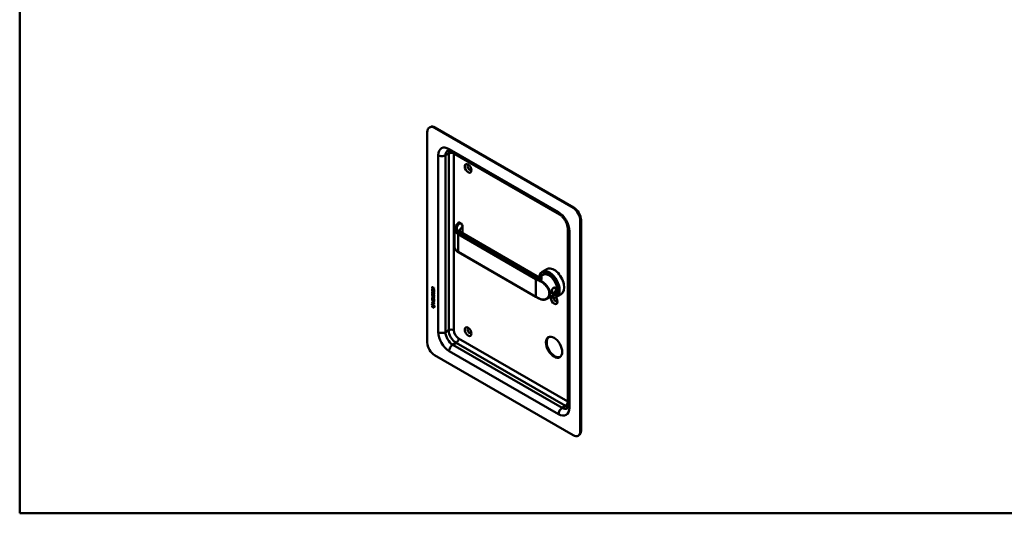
# Model space of a CAD drawing. Header units: millimetres. Extents: x 20 to 833, y 20 to 574.
# Tile 1 of 4: x 20 to 402, y 20 to 212. Entities that reach past the tile are written whole.
import ezdxf

# ---------------------------------------------------------------- set-up
doc = ezdxf.new("R2010")
doc.units = ezdxf.units.MM
doc.header["$LTSCALE"] = 2
for name, color, linetype, lineweight in [('Sichtbare Kanten(DIN)', 7, 'Continuous', 50), ('Sichtbare tangentiale Kanten(DIN)', 7, 'Continuous', 50), ('Skizziergeometrie(DIN)', 7, 'Continuous', 50)]:
    doc.layers.add(name, color=color, linetype=linetype, lineweight=lineweight)

# ---------------------------------------------------------------- blocks, each defined once
blk = doc.blocks.new('Ränder Standardrahmen')
at = {"layer": 'Skizziergeometrie(DIN)', "flags": 128}
blk.add_lwpolyline([(10, 10), (10, 287), (410, 287), (410, 10), (10, 10)], dxfattribs=at)

msp = doc.modelspace()

# ---------------------------------------------------------------- linework, layer by layer
at = {"layer": 'Sichtbare Kanten(DIN)'}
for p, q in [((179.0096, 169.7051), (179.2924, 169.8684)), ((234.7497, 138.4802), (181.0096, 169.507)), ((235.0325, 138.6435), (181.2924, 169.6703)), ((178.1812, 167.874), (178.1812, 86.2244)), ((229.5071, 135.9316), (187.0807, 160.4265)), ((188.7394, 123.4527), (188.7394, 130.2365)), ((191.1237, 132.6127), (190.7563, 132.8249)), ((191.905, 128.6764), (191.905, 131.2762)), ((232.7497, 61.7295), (232.7497, 130.3152)), ((237.5781, 51.9315), (237.5781, 133.5812)), ((237.861, 52.0948), (237.861, 133.7445)), ((220.6883, 112.0583), (191.5091, 128.9049)), ((220.3661, 103.9325), (190.2434, 121.3238)), ((224.5958, 114.7525), (222.7856, 113.7074)), ((223.2159, 112.5702), (222.3074, 112.0457)), ((223.3422, 112.874), (223.1725, 112.7761)), ((180.0652, 107.1888), (180.0659, 107.6174)), ((180.1077, 107.2133), (180.0652, 107.1888)), ((180.8737, 106.7213), (180.0652, 107.1888)), ((180.1083, 107.6419), (180.0659, 107.6174)), ((180.1077, 107.2133), (180.1083, 107.6419)), ((180.8737, 106.7703), (180.1077, 107.2133)), ((180.1644, 107.5462), (180.1642, 107.2562)), ((180.1642, 107.2562), (180.452, 107.0898)), ((180.2519, 107.6961), (180.2094, 107.6716)), ((180.452, 107.0898), (180.4522, 107.3798)), ((180.4944, 107.1143), (180.452, 107.0898)), ((180.4944, 107.1143), (180.4946, 107.4043)), ((180.5362, 107.4491), (180.8743, 107.512)), ((180.5511, 107.3102), (180.5509, 107.0326)), ((180.5509, 107.0326), (180.8738, 106.8459)), ((180.8742, 107.3703), (180.5511, 107.3102)), ((180.5935, 107.3347), (180.5511, 107.3102)), ((180.8742, 107.3869), (180.5935, 107.3347)), ((180.8743, 107.512), (180.8742, 107.3703)), ((224.3693, 108.1554), (224.3692, 108.1554)), ((180.0622, 102.792), (180.0626, 103.4463)), ((180.0626, 103.4463), (180.1612, 103.3893)), ((180.0627, 103.6328), (180.0628, 103.7559)), ((180.1052, 103.6573), (180.0627, 103.6328)), ((180.5282, 103.3636), (180.0627, 103.6328)), ((180.0628, 103.7559), (180.5351, 103.4828)), ((180.0632, 104.2644), (180.0633, 104.3875)), ((180.1056, 104.2889), (180.0632, 104.2644)), ((180.5354, 103.9913), (180.0632, 104.2644)), ((180.0633, 104.3875), (180.5288, 104.1183)), ((180.0646, 106.2975), (180.0651, 106.9518)), ((180.107, 106.322), (180.0646, 106.2975)), ((180.8731, 105.83), (180.0646, 106.2975)), ((180.0651, 106.9518), (180.1636, 106.8949)), ((180.1046, 102.8165), (180.105, 103.4218)), ((180.1052, 103.6573), (180.1052, 103.7314)), ((180.5707, 103.3881), (180.1052, 103.6573)), ((180.1056, 104.2889), (180.1056, 104.363)), ((180.5779, 104.0158), (180.1056, 104.2889)), ((180.107, 106.322), (180.1075, 106.9273)), ((180.8732, 105.879), (180.107, 106.322)), ((180.1126, 105.1854), (180.2084, 105.0973)), ((180.1132, 106.0167), (180.209, 105.9287)), ((180.1612, 103.3893), (180.1608, 102.8581)), ((180.1636, 106.8949), (180.1632, 106.3636)), ((180.1632, 106.3636), (180.4163, 106.2173)), ((180.1682, 104.7184), (180.1702, 104.7116)), ((180.1687, 105.5498), (180.1708, 105.5429)), ((180.3925, 104.5891), (180.3501, 104.5646)), ((180.3931, 105.4204), (180.3507, 105.3959)), ((180.3952, 104.5907), (180.3527, 104.5662)), ((180.3957, 105.4221), (180.3533, 105.3976)), ((180.3616, 104.5748), (180.3646, 104.5785)), ((180.3621, 105.4062), (180.3652, 105.4099)), ((180.404, 104.5993), (180.4071, 104.603)), ((180.4046, 105.4307), (180.4076, 105.4344)), ((180.4138, 102.7118), (180.4142, 103.1842)), ((180.4142, 103.1842), (180.5127, 103.1272)), ((180.4163, 106.2173), (180.4166, 106.6897)), ((180.4587, 106.2418), (180.4163, 106.2173)), ((180.4166, 106.6897), (180.5151, 106.6327)), ((180.4587, 106.2418), (180.459, 106.6652)), ((180.5151, 106.6327), (180.5148, 106.1603)), ((180.5148, 106.1603), (180.7746, 106.0101)), ((180.6269, 104.8079), (180.5844, 104.7834)), ((180.6275, 105.6392), (180.585, 105.6147)), ((180.6581, 104.7714), (180.6548, 104.7734)), ((180.6586, 105.6028), (180.6553, 105.6047)), ((180.7005, 104.7959), (180.6581, 104.7714)), ((180.7011, 105.6273), (180.6586, 105.6028)), ((180.7005, 104.7959), (180.6972, 104.7979)), ((180.7011, 105.6273), (180.6978, 105.6292)), ((180.7548, 104.2477), (180.7124, 104.2232)), ((180.7554, 105.079), (180.713, 105.0545)), ((180.7721, 103.4669), (180.7296, 103.4424)), ((180.7746, 106.0101), (180.775, 106.5478)), ((180.8171, 106.0346), (180.7746, 106.0101)), ((180.775, 106.5478), (180.8736, 106.4908)), ((180.7843, 103.5912), (180.7843, 103.5944)), ((180.8171, 106.0346), (180.8174, 106.5232)), ((180.8268, 103.6157), (180.8267, 103.6189)), ((180.8736, 106.4908), (180.8731, 105.83)), ((180.8738, 106.8459), (180.8737, 106.7213)), ((227.6159, 104.9492), (224.6077, 103.2124)), ((227.9422, 104.9066), (227.7725, 104.8086)), ((230.1958, 105.053), (228.3856, 104.0079)), ((179.9109, 100.6969), (180.0407, 101.3185)), ((179.9533, 100.7214), (179.9109, 100.6969)), ((181.0182, 100.0566), (179.9109, 100.6969)), ((179.9533, 100.7214), (180.074, 101.2993)), ((181.0093, 100.1108), (179.9533, 100.7214)), ((180.0406, 100.1557), (180.0408, 100.5285)), ((180.083, 100.1802), (180.0406, 100.1557)), ((180.8882, 99.6655), (180.0406, 100.1557)), ((180.0407, 101.3185), (180.891, 100.8268)), ((180.0408, 100.5285), (180.8885, 100.0384)), ((180.0611, 101.7785), (180.0612, 101.9016)), ((180.1035, 101.803), (180.0611, 101.7785)), ((180.8696, 101.3109), (180.0611, 101.7785)), ((180.0612, 101.9016), (180.4128, 101.6983)), ((180.0615, 102.4101), (180.0616, 102.5332)), ((180.104, 102.4346), (180.0615, 102.4101)), ((180.4131, 102.2068), (180.0615, 102.4101)), ((180.0616, 102.5332), (180.8702, 102.0656)), ((180.1046, 102.8165), (180.0622, 102.792)), ((180.8707, 102.3245), (180.0622, 102.792)), ((180.083, 100.1802), (180.0832, 100.504)), ((180.8883, 99.7146), (180.083, 100.1802)), ((180.1035, 101.803), (180.1036, 101.8771)), ((180.8697, 101.3599), (180.1035, 101.803)), ((180.104, 102.4346), (180.104, 102.5087)), ((180.4555, 102.2313), (180.104, 102.4346)), ((180.8707, 102.3735), (180.1046, 102.8165)), ((180.1608, 102.8581), (180.4138, 102.7118)), ((180.4128, 101.6983), (180.4131, 102.2068)), ((180.4552, 101.7228), (180.4128, 101.6983)), ((180.4555, 102.2313), (180.4131, 102.2068)), ((180.4563, 102.7363), (180.4138, 102.7118)), ((180.4552, 101.7228), (180.4555, 102.2313)), ((180.4563, 102.7363), (180.4566, 103.1596)), ((180.5127, 103.1272), (180.5124, 102.6548)), ((180.5124, 102.6548), (180.7722, 102.5046)), ((180.5139, 102.1485), (180.5136, 101.64)), ((180.5136, 101.64), (180.8697, 101.434)), ((180.5563, 102.173), (180.5139, 102.1485)), ((180.8701, 101.9425), (180.5139, 102.1485)), ((180.8701, 101.9915), (180.5563, 102.173)), ((180.7722, 102.5046), (180.7726, 103.0423)), ((180.8146, 102.5291), (180.7722, 102.5046)), ((180.7726, 103.0423), (180.8711, 102.9853)), ((180.8146, 102.5291), (180.815, 103.0178)), ((180.8697, 101.434), (180.8696, 101.3109)), ((180.8702, 102.0656), (180.8701, 101.9425)), ((180.8711, 102.9853), (180.8707, 102.3245)), ((180.8885, 100.0384), (180.8882, 99.6655)), ((180.891, 100.8268), (181.0182, 100.0566)), ((181.0096, 81.3254), (234.7497, 50.2985)), ((236.7497, 50.1004), (237.0325, 50.2637))]:
    msp.add_line(p, q, dxfattribs=at)
for centre, major_axis, ratio, start_param, end_param in [((181.0096, 166.241), (-2, 3.4641), 0.57735027, 5.49778714, 7.06858347), ((181.2924, 166.4043), (-2, 3.4641), 0.57735027, 5.49778714, 6.28318531), ((194.586, 154.1569), (-0.53, 0.918), 0.57735027, 5.82728145, 9.88068182), ((234.7497, 135.2142), (2, -3.4641), 0.57735027, 0.78539816, 2.35619449), ((235.0325, 135.3775), (-2, 3.4641), 0.57735027, 3.92699082, 5.49778714), ((190.9091, 127.8657), (0.6, 1.0392), 0.57735027, 0, 0.00654394), ((227.3958, 109.9028), (-2.8, 4.8497), 0.57735027, 3.14159265, 6.28318531), ((225.5856, 108.8577), (2.8, -4.8497), 0.57735027, 5.61623896, 10.04914159), ((225.529, 108.825), (-2.76, 4.7805), 0.57735027, 2.49327607, 6.88867945), ((225.4159, 108.7597), (-2.2, 3.8105), 0.57735027, 0.46715696, 0.46717148), ((225.6989, 108.9228), (-2.3201, 4.0186), 0.57735027, 0.62164369, 0.6216528), ((225.529, 108.825), (2.34, -4.053), 0.57735027, 5.93552067, 9.7724426), ((225.4725, 108.7923), (2.3, -3.9837), 0.57735027, 5.98722239, 9.72074088), ((225.4159, 108.7597), (-2.26, 3.9144), 0.57735027, 2.91065117, 6.51412679), ((225.5573, 108.8413), (-2.32, 4.0184), 0.57735027, 5.50208825, 6.53893785), ((225.6987, 108.923), (-2.32, 4.0184), 0.57735027, 0.03048346, 0.13720341), ((225.4159, 108.7597), (-2.2, 3.8105), 0.57735027, 3.14159265, 6.28318531), ((225.6422, 108.8903), (-2.3, 3.9837), 0.57735027, 6.06313288, 6.28318531), ((180.4977, 107.1014), (-0.2852, 0.572), 0.30187261, 5.85443783, 6.82718228), ((180.5402, 107.1258), (-0.2852, 0.572), 0.30187261, 5.85443783, 6.30165413), ((180.1038, 107.3024), (0.0331, 0.5223), 0.85529421, 5.05075423, 5.88156176), ((225.4159, 108.7597), (-2.26, 3.9144), 0.57735027, 0.88674395, 0.8867828), ((225.4159, 108.7597), (-2.2, 3.8105), 0.57735027, 0.88852786, 0.88858887), ((225.6987, 108.923), (-2.32, 4.0184), 0.57735027, 0.96967532, 0.96977024), ((227.7069, 109.8429), (-1.51, 2.6154), 0.57735027, 2.51906825, 2.51909295), ((227.7635, 110.1151), (1.6, -2.7713), 0.57735027, 5.70989131, 5.70994506), ((227.7069, 109.8429), (-1.51, 2.6154), 0.57735027, 2.64097545, 2.64101829), ((180.5505, 105.5942), (0.304, 0.9816), 0.27034664, 2.69055142, 2.74969239), ((180.5268, 106.359), (0.2782, 0.9168), 0.28123518, 2.66975123, 2.73071061), ((180.3811, 104.8576), (0.0623, 0.3009), 0.72308786, 2.21992306, 2.67775437), ((180.3795, 105.6873), (0.0594, 0.2992), 0.72216986, 2.21126272, 2.67155642), ((180.345, 104.5923), (0.0248, 0.0325), 0.58391363, 4.30858985, 4.61666799), ((180.3456, 105.4237), (0.0248, 0.0325), 0.58391362, 4.30858986, 4.616668), ((180.3875, 104.6168), (0.0248, 0.0325), 0.58391363, 4.30858985, 4.61666799), ((180.388, 105.4482), (0.0248, 0.0325), 0.58391362, 4.30858986, 4.616668), ((179.4491, 105.5158), (1.3535, -2.2012), 0.21641253, 5.90202163, 6.62036098), ((179.448, 103.2159), (1.3899, 0.5619), 0.64255747, 6.0293145, 6.74777842), ((174.1564, 113.8965), (6.5757, -10.4526), 0.07940507, 6.1336195, 6.4085525), ((179.4915, 105.5403), (1.3535, -2.2012), 0.21641253, 5.90202163, 6.23339148), ((180.4718, 104.3288), (0.1447, 0.4616), 0.61535087, 5.60882747, 6.13052027), ((180.4721, 105.1596), (0.1452, 0.4621), 0.61504332, 5.609575, 6.13096279), ((180.5143, 104.3533), (0.1447, 0.4616), 0.61535087, 5.60882747, 6.13052027), ((180.5145, 105.1841), (0.1452, 0.4621), 0.61504332, 5.609575, 6.13096279), ((174.1989, 113.921), (6.5757, -10.4526), 0.07940507, 6.2801711, 6.4085525), ((225.529, 108.8251), (-2.7601, 4.7806), 0.57735027, 2.32049488, 2.32049946), ((225.5573, 107.3716), (0.6, 1.0392), 0.57735027, 3.76572798, 3.76599273), ((225.6987, 108.923), (1.95, -3.3775), 0.57735027, 5.43800235, 5.43807006), ((225.529, 108.825), (2.34, -4.053), 0.57735027, 5.50314445, 5.50316586), ((225.4725, 108.7923), (2.3, -3.9837), 0.57735027, 5.52066701, 5.5206886), ((225.4159, 108.7597), (-2.26, 3.9144), 0.57735027, 2.39727197, 2.39729342), ((225.529, 108.825), (2.34, -4.053), 0.57735027, 5.56515897, 5.56521255), ((225.4725, 108.7923), (2.3, -3.9837), 0.57735027, 5.58403592, 5.58409284), ((225.4159, 108.7597), (-2.26, 3.9144), 0.57735027, 2.46208845, 2.46214947), ((225.4159, 108.7597), (-2.2, 3.8105), 0.57735027, 2.46959238, 2.4696968), ((225.6987, 108.923), (-2.32, 4.0184), 0.57735027, 2.38097689, 2.38111083), ((225.6987, 108.923), (1.95, -3.3775), 0.57735027, 5.52741882, 5.52748531), ((225.6987, 108.923), (-2.26, 3.9144), 0.57735027, 2.38410623, 2.38426898), ((227.3958, 102.8809), (0.93, -1.6108), 0.57735027, 3.65889986, 8.13845164), ((225.6987, 108.923), (1.95, -3.3775), 0.57735027, 5.7866076, 5.78662653), ((225.7556, 108.9549), (1.9096, -3.3075), 0.57735027, 6.03206665, 6.0320689), ((227.9615, 103.2075), (0.53, -0.918), 0.57735027, 3.79623485, 6.73908916), ((225.5573, 108.8413), (2.32, -4.0184), 0.57735027, 6.02743276, 7.06428236), ((225.6987, 108.923), (2.32, -4.0184), 0.57735027, 6.14598189, 6.25270185), ((225.6422, 108.8903), (2.3, -3.9837), 0.57735027, 0, 0.22005243), ((227.4524, 109.6959), (1.51, -2.6154), 0.57735027, 5.92790973, 5.92801588), ((225.6987, 108.923), (-1.9, 3.2909), 0.57735027, 3.75512047, 3.75554535), ((194.586, 90.7968), (-0.53, 0.918), 0.57735027, 5.82728145, 9.88068182), ((227.6786, 84.5914), (-2.23, 3.8625), 0.57735027, 0.06346023, 3.07813242), ((181.0096, 84.5914), (-2, 3.4641), 0.57735027, 0.78539816, 2.35619449), ((234.7497, 53.5645), (2, -3.4641), 0.57735027, 5.49778714, 7.06858347), ((235.0325, 53.7278), (2, -3.4641), 0.57735027, 0, 0.78539816)]:
    msp.add_ellipse(centre, major_axis=major_axis, ratio=ratio, start_param=start_param, end_param=end_param, dxfattribs=at)
for centre, major_axis in [((194.0203, 153.8303), (-0.93, 1.6108)), ((194.0203, 90.4702), (-0.93, 1.6108)), ((227.3958, 84.4281), (-2.23, 3.8625))]:
    msp.add_ellipse(centre, major_axis=major_axis, ratio=0.57735027, dxfattribs=at)
for points, knots in [([(187.0807, 160.4265), (186.937, 160.5094), (186.8027, 160.5738), (186.5634, 160.6681), (186.4587, 160.6981), (186.2879, 160.7326), (186.2222, 160.7373), (186.1309, 160.7363), (186.1055, 160.7311), (186.0806, 160.7246), (186.0807, 160.7237), (186.0807, 160.7237)], [1.570796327, 1.570796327, 1.570796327, 1.570796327, 1.727875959, 1.727875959, 1.884955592, 1.884955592, 2.042035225, 2.042035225, 2.199114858, 2.199114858, 2.35619449, 2.35619449, 2.35619449, 2.35619449]), ([(232.7497, 130.3152), (232.7497, 130.5761), (232.7209, 130.8796), (232.5905, 131.5522), (232.4851, 131.9237), (232.1957, 132.6915), (232.0088, 133.0882), (231.5711, 133.8533), (231.3194, 134.2212), (230.787, 134.8784), (230.5067, 135.1686), (229.9796, 135.6258), (229.7321, 135.8017), (229.5071, 135.9316)], [0, 0, 0, 0, 0.2471265, 0.2471265, 0.50760913, 0.50760913, 0.77855804, 0.77855804, 1.053397, 1.053397, 1.32461508, 1.32461508, 1.57079633, 1.57079633, 1.57079633, 1.57079633]), ([(188.7375, 130.3157), (188.7375, 130.625), (188.8209, 130.9389), (189.1358, 131.5266), (189.3943, 131.7962), (189.8733, 132.2952), (190.1055, 132.537), (190.3377, 132.7789)], [0, 0, 0, 0, 0.37378738, 0.37378738, 0.75568918, 0.75568918, 1.11486885, 1.11486885, 1.11486885, 1.11486885]), ([(190.4149, 132.8389), (190.4095, 132.8357), (190.4041, 132.8324), (190.3934, 132.8255), (190.3881, 132.8219), (190.3776, 132.8143), (190.3724, 132.8103), (190.3621, 132.8019), (190.357, 132.7976), (190.3469, 132.7884), (190.342, 132.7835), (190.3371, 132.7785)], [3.141592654, 3.141592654, 3.141592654, 3.141592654, 3.19744319, 3.19744319, 3.253293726, 3.253293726, 3.309144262, 3.309144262, 3.364994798, 3.364994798, 3.420845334, 3.420845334, 3.420845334, 3.420845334]), ([(190.4362, 132.8468), (190.4559, 132.8563), (190.4766, 132.8635), (190.528, 132.8757), (190.5595, 132.8783), (190.6265, 132.8747), (190.6623, 132.8665), (190.7129, 132.8472), (190.7295, 132.8395), (190.7456, 132.8308)], [0.0058212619, 0.0058212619, 0.0058212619, 0.0058212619, 0.0223399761, 0.0223399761, 0.0463175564, 0.0463175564, 0.074056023, 0.074056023, 0.0881592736, 0.0881592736, 0.0881592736, 0.0881592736]), ([(191.1224, 132.6133), (191.2299, 132.5513), (191.3319, 132.469), (191.5178, 132.2781), (191.6037, 132.1663), (191.7433, 131.9327), (191.7992, 131.8083), (191.875, 131.5672), (191.898, 131.4475), (191.9045, 131.3137), (191.905, 131.2955), (191.905, 131.2774)], [0, 0, 0, 0, 0.102578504, 0.102578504, 0.206571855, 0.206571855, 0.306686, 0.306686, 0.401235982, 0.401235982, 0.416185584, 0.416185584, 0.416185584, 0.416185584]), ([(190.8447, 129.6512), (190.8447, 129.5755), (190.853, 129.521), (190.9744, 129.3377), (191.04, 129.2587), (191.2237, 129.0909), (191.3443, 129.0006), (191.4901, 128.9152)], [0, 0, 0, 0, 0.328501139, 0.328501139, 0.506401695, 0.506401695, 0.689348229, 0.689348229, 0.689348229, 0.689348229]), ([(190.2434, 121.3238), (189.8617, 121.5442), (189.5355, 121.8052), (189.0355, 122.3853), (188.8602, 122.7151), (188.753, 123.186), (188.7376, 123.3225), (188.7376, 123.4583)], [0, 0, 0, 0, 0.399415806, 0.399415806, 0.81014538, 0.81014538, 0.974431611, 0.974431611, 0.974431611, 0.974431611]), ([(220.6882, 112.0582), (220.8048, 111.9909), (220.9495, 111.9296), (221.2823, 111.8451), (221.4766, 111.8294), (221.8844, 111.8659), (222.1038, 111.937), (222.2764, 112.0281), (222.2914, 112.0365), (222.3058, 112.0448)], [0, 0, 0, 0, 0.154560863, 0.154560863, 0.337730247, 0.337730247, 0.559667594, 0.559667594, 0.581824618, 0.581824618, 0.581824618, 0.581824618]), ([(227.2359, 107.5387), (227.093, 107.4566), (226.8309, 107.1955), (226.5703, 106.6339), (226.4399, 106.0199), (226.4399, 105.3122), (226.7005, 105.031), (227.2236, 105.2353), (227.8473, 105.6918), (228.358, 106.4204), (228.356, 107.0833), (228.2095, 107.356), (227.8966, 107.669), (227.5218, 107.7028), (227.236, 107.5387), (227.236, 107.5387), (227.2359, 107.5387), (227.2359, 107.5387)], [-2.11504003, -2.11504003, -2.11504003, -2.11504003, -1.96399314, -1.81291674, -1.66184035, -1.51076395, -1.20861116, -1.05753477, -0.90645837, -0.60430558, -0.45322919, -0.33992189, -0.30215279, 0, 0, 0, 0.0000295, 0.0000295, 0.0000295, 0.0000295]), ([(227.1362, 107.4399), (227.1362, 107.4399), (227.1362, 107.4399), (227.1362, 107.4399), (227.3914, 107.5867), (227.6924, 107.5618), (227.8943, 107.3994), (227.9195, 107.3791), (227.9433, 107.3568), (227.9653, 107.3327), (228.0313, 107.2604), (228.0811, 107.1718), (228.1099, 107.0724), (228.1482, 106.9399), (228.1485, 106.7873), (228.1102, 106.6334), (228.0336, 106.3257), (227.8006, 106.0119), (227.5364, 105.7741), (227.4043, 105.6551), (227.2644, 105.5542), (227.1364, 105.4804), (227.0084, 105.4066), (226.8927, 105.36), (226.7969, 105.3473), (226.6052, 105.3221), (226.4935, 105.4363), (226.4565, 105.6779), (226.4515, 105.7104), (226.4478, 105.7451), (226.4455, 105.7818)], [2.11503993, 2.11503993, 2.11503993, 2.11503993, 2.11506954, 2.11506954, 2.11506954, 2.41722233, 2.41722233, 2.41722233, 2.45499143, 2.45499143, 2.45499143, 2.56829872, 2.56829872, 2.56829872, 2.71937512, 2.71937512, 2.71937512, 3.02152791, 3.02152791, 3.02152791, 3.1726043, 3.1726043, 3.1726043, 3.3236807, 3.3236807, 3.3236807, 3.62583349, 3.62583349, 3.62583349, 3.66644155, 3.66644155, 3.66644155, 3.66644155]), ([(180.7843, 103.5944), (180.7843, 103.6096), (180.7837, 103.6253), (180.7791, 103.6722), (180.7727, 103.7045), (180.7517, 103.7658), (180.7386, 103.7935), (180.7046, 103.8476), (180.6846, 103.8723), (180.6232, 103.9349), (180.578, 103.9667), (180.5354, 103.9913)], [0, 0, 0, 0, 0.014004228, 0.014004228, 0.040894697, 0.040894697, 0.064390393, 0.064390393, 0.08887549, 0.08887549, 0.134135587, 0.134135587, 0.134135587, 0.134135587]), ([(180.8267, 103.6189), (180.8268, 103.6341), (180.8261, 103.6498), (180.8215, 103.6967), (180.8152, 103.729), (180.7941, 103.7903), (180.781, 103.818), (180.747, 103.8721), (180.727, 103.8967), (180.6656, 103.9594), (180.6205, 103.9912), (180.5779, 104.0158)], [0, 0, 0, 0, 0.014004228, 0.014004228, 0.040894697, 0.040894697, 0.064390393, 0.064390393, 0.08887549, 0.08887549, 0.134135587, 0.134135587, 0.134135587, 0.134135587]), ([(221.8783, 103.1542), (221.7725, 103.2027), (221.6677, 103.2518), (221.46, 103.3515), (221.3572, 103.4021), (221.1534, 103.5045), (221.0525, 103.5564), (220.8528, 103.6616), (220.754, 103.7148), (220.5585, 103.8227), (220.4618, 103.8772), (220.3661, 103.9325)], [1.45604081, 1.45604081, 1.45604081, 1.45604081, 1.478991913, 1.478991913, 1.501943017, 1.501943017, 1.52489412, 1.52489412, 1.547845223, 1.547845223, 1.570796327, 1.570796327, 1.570796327, 1.570796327]), ([(224.5915, 103.203), (224.2784, 103.0222), (223.9188, 102.9052), (223.1766, 102.8244), (222.7859, 102.8577), (222.2274, 103.0111), (222.051, 103.0752), (221.8781, 103.1544)], [0, 0, 0, 0, 0.357541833, 0.357541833, 0.710282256, 0.710282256, 0.873517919, 0.873517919, 0.873517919, 0.873517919]), ([(232.5071, 60.7149), (232.5071, 60.7149), (232.5078, 60.7144), (232.5259, 60.7327), (232.5431, 60.7521), (232.5896, 60.8306), (232.6184, 60.8899), (232.6739, 61.055), (232.7003, 61.1607), (232.7382, 61.4151), (232.7497, 61.5637), (232.7497, 61.7295)], [5.497787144, 5.497787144, 5.497787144, 5.497787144, 5.654866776, 5.654866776, 5.811946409, 5.811946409, 5.969026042, 5.969026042, 6.126105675, 6.126105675, 6.283185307, 6.283185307, 6.283185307, 6.283185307])]:
    msp.add_open_spline(points, degree=3, knots=knots, dxfattribs=at)
for points in [[(188.7394, 130.3157), (188.7394, 130.3142), (188.7394, 130.3128), (188.7394, 130.3113)], [(190.8447, 129.6512), (190.8447, 129.6515), (190.8447, 129.6517), (190.8447, 129.652)], [(180.0659, 107.6174), (180.0698, 107.7594), (180.1355, 107.8724), (180.3088, 107.7721)], [(180.1083, 107.6419), (180.1102, 107.7103), (180.1264, 107.772), (180.1621, 107.8063)], [(180.4522, 107.3798), (180.4523, 107.4689), (180.4277, 107.5894), (180.3102, 107.6574)], [(180.4946, 107.4043), (180.4947, 107.4934), (180.4701, 107.6139), (180.3526, 107.6818)], [(226.9608, 107.3065), (227.0159, 107.3595), (227.0747, 107.4045), (227.1362, 107.4399)], [(180.0776, 104.7227), (180.052, 104.8161), (180.0439, 104.897), (180.0557, 104.9974)], [(180.0782, 105.554), (180.0526, 105.6475), (180.0444, 105.7284), (180.0563, 105.8287)], [(180.0557, 104.9974), (180.0608, 105.0399), (180.0725, 105.1007), (180.0925, 105.1457)], [(180.0563, 105.8287), (180.0613, 105.8713), (180.073, 105.9321), (180.0931, 105.9771)], [(180.2358, 104.4809), (180.1727, 104.5281), (180.1077, 104.6131), (180.0776, 104.7227)], [(180.2364, 105.3123), (180.1732, 105.3595), (180.1083, 105.4445), (180.0782, 105.554)], [(180.1201, 104.7472), (180.0945, 104.8406), (180.0863, 104.9215), (180.0982, 105.0218)], [(180.1206, 105.5785), (180.095, 105.672), (180.0869, 105.7529), (180.0987, 105.8532)], [(180.0925, 105.1457), (180.098, 105.1587), (180.1126, 105.1854), (180.1126, 105.1854)], [(180.0931, 105.9771), (180.0986, 105.99), (180.1132, 106.0167), (180.1132, 106.0167)], [(180.0982, 105.0218), (180.103, 105.0632), (180.1142, 105.1218), (180.1333, 105.1664)], [(180.0987, 105.8532), (180.1036, 105.8946), (180.1148, 105.9532), (180.1338, 105.9977)], [(180.2783, 104.5054), (180.2151, 104.5526), (180.1501, 104.6376), (180.1201, 104.7472)], [(180.2788, 105.3368), (180.2157, 105.384), (180.1507, 105.469), (180.1206, 105.5785)], [(180.1646, 104.9709), (180.1464, 104.8989), (180.1447, 104.8266), (180.1612, 104.7466)], [(180.1651, 105.8023), (180.147, 105.7303), (180.1453, 105.658), (180.1618, 105.5779)], [(180.2084, 105.0973), (180.2084, 105.0973), (180.1745, 105.0102), (180.1646, 104.9709)], [(180.209, 105.9287), (180.209, 105.9286), (180.175, 105.8416), (180.1651, 105.8023)], [(180.2281, 104.6086), (180.2697, 104.5651), (180.323, 104.546), (180.3527, 104.5662)], [(180.2287, 105.44), (180.2702, 105.3965), (180.3235, 105.3774), (180.3533, 105.3976)], [(180.2796, 104.4515), (180.2511, 104.4683), (180.2452, 104.4739), (180.2358, 104.4809)], [(180.2802, 105.2828), (180.2517, 105.2997), (180.2458, 105.3053), (180.2364, 105.3123)], [(180.322, 104.476), (180.2936, 104.4928), (180.2876, 104.4984), (180.2783, 104.5054)], [(180.3226, 105.3073), (180.2941, 105.3242), (180.2882, 105.3298), (180.2788, 105.3368)], [(180.4572, 104.468), (180.4246, 104.4183), (180.3694, 104.3983), (180.2796, 104.4515)], [(180.4578, 105.2994), (180.4251, 105.2497), (180.37, 105.2297), (180.2802, 105.2828)], [(180.4405, 104.4473), (180.4101, 104.4397), (180.3713, 104.4468), (180.322, 104.476)], [(180.4411, 105.2787), (180.4107, 105.271), (180.3718, 105.2782), (180.3226, 105.3073)], [(180.3646, 104.5785), (180.3841, 104.6031), (180.4002, 104.6472), (180.4157, 104.7183)], [(180.3652, 105.4099), (180.3846, 105.4345), (180.4007, 105.4786), (180.4163, 105.5497)], [(180.3925, 104.5891), (180.3934, 104.5896), (180.3943, 104.5901), (180.3952, 104.5907)], [(180.3931, 105.4204), (180.394, 105.4209), (180.3949, 105.4215), (180.3957, 105.4221)], [(180.4071, 104.603), (180.4265, 104.6276), (180.4426, 104.6717), (180.4581, 104.7428)], [(180.4076, 105.4344), (180.4271, 105.459), (180.4432, 105.5031), (180.4587, 105.5742)], [(180.4157, 104.7183), (180.4395, 104.8247), (180.4684, 104.877), (180.5083, 104.9087)], [(180.4163, 105.5497), (180.4401, 105.6561), (180.469, 105.7084), (180.5089, 105.7401)], [(180.5117, 104.6138), (180.4963, 104.5443), (180.4786, 104.5006), (180.4572, 104.468)], [(180.5123, 105.4451), (180.4969, 105.3757), (180.4792, 105.332), (180.4578, 105.2994)], [(180.4581, 104.7428), (180.4796, 104.839), (180.5053, 104.891), (180.5395, 104.9235)], [(180.4587, 105.5742), (180.4802, 105.6704), (180.5059, 105.7224), (180.5401, 105.7548)], [(180.5083, 104.9087), (180.5346, 104.9295), (180.5715, 104.9319), (180.6223, 104.9104)], [(180.5089, 105.7401), (180.5352, 105.7609), (180.572, 105.7632), (180.6228, 105.7418)], [(180.5255, 104.6707), (180.5233, 104.6621), (180.5119, 104.6144), (180.5117, 104.6138)], [(180.526, 105.5021), (180.5239, 105.4935), (180.5125, 105.4458), (180.5123, 105.4451)], [(180.5781, 104.7791), (180.5581, 104.7617), (180.5409, 104.7265), (180.5255, 104.6707)], [(180.5786, 105.6105), (180.5586, 105.5931), (180.5415, 105.5579), (180.526, 105.5021)], [(180.6548, 104.7734), (180.6203, 104.7933), (180.5991, 104.7949), (180.5781, 104.7791)], [(180.6553, 105.6047), (180.6209, 105.6246), (180.5996, 105.6262), (180.5786, 105.6105)], [(180.6223, 104.9104), (180.7035, 104.876), (180.7835, 104.7971), (180.8383, 104.6621)], [(180.6228, 105.7418), (180.7041, 105.7074), (180.7841, 105.6284), (180.8389, 105.4935)], [(180.6972, 104.7979), (180.6662, 104.8158), (180.6459, 104.8188), (180.6269, 104.8079)], [(180.6978, 105.6292), (180.6668, 105.6471), (180.6465, 105.6502), (180.6275, 105.6392)], [(180.7124, 104.2232), (180.7124, 104.2232), (180.7562, 104.2809), (180.7729, 104.3642)], [(180.8167, 104.1346), (180.8109, 104.1395), (180.7124, 104.2232), (180.7124, 104.2232)], [(180.713, 105.0545), (180.713, 105.0545), (180.7568, 105.1122), (180.7734, 105.1956)], [(180.8172, 104.966), (180.8115, 104.9709), (180.713, 105.0545), (180.713, 105.0545)], [(180.7548, 104.2477), (180.7548, 104.2477), (180.7986, 104.3053), (180.8153, 104.3887)], [(180.8393, 104.176), (180.8089, 104.2017), (180.7548, 104.2477), (180.7548, 104.2477)], [(180.7554, 105.079), (180.7554, 105.079), (180.7992, 105.1367), (180.8159, 105.2201)], [(180.8398, 105.0073), (180.8095, 105.0331), (180.7554, 105.079), (180.7554, 105.079)], [(180.7729, 104.3642), (180.7924, 104.4617), (180.7923, 104.5519), (180.7622, 104.6337)], [(180.7734, 105.1956), (180.7929, 105.2931), (180.7928, 105.3833), (180.7628, 105.4651)], [(180.8153, 104.3887), (180.8348, 104.4862), (180.8347, 104.5764), (180.8047, 104.6582)], [(180.8159, 105.2201), (180.8354, 105.3176), (180.8353, 105.4078), (180.8052, 105.4896)], [(180.8802, 104.3326), (180.8718, 104.2293), (180.8271, 104.1474), (180.8167, 104.1346)], [(180.8808, 105.1639), (180.8724, 105.0607), (180.8277, 104.9788), (180.8172, 104.966)], [(180.8383, 104.6621), (180.8694, 104.5851), (180.8846, 104.5048), (180.8846, 104.4168)], [(180.8389, 105.4935), (180.87, 105.4165), (180.8852, 105.3362), (180.8851, 105.2481)], [(180.8846, 104.4168), (180.8845, 104.3891), (180.8827, 104.3622), (180.8802, 104.3326)], [(180.8851, 105.2481), (180.8851, 105.2204), (180.8832, 105.1935), (180.8808, 105.1639)]]:
    msp.add_open_spline(points, degree=3, dxfattribs=at)
at = {"layer": 'Sichtbare tangentiale Kanten(DIN)'}
for p, q in [((181.0096, 169.507), (181.2924, 169.6703)), ((186.6664, 161.3421), (229.0928, 136.8472)), ((182.4238, 90.3069), (182.4238, 158.8926)), ((185.2522, 158.8926), (186.525, 159.6274)), ((185.2522, 158.8926), (185.2522, 90.3069)), ((186.525, 91.0417), (186.525, 159.6274)), ((188.5049, 159.6042), (188.5049, 91.0417)), ((235.0325, 138.6435), (234.7497, 138.4802)), ((190.5149, 132.829), (190.9237, 132.5929)), ((191.845, 131.1558), (191.845, 128.711)), ((237.5781, 133.5812), (237.861, 133.7445)), ((190.202, 128.274), (220.3247, 110.8826)), ((190.202, 128.274), (190.202, 121.4154)), ((190.9091, 128.8455), (190.3434, 128.5189)), ((220.4661, 111.1275), (190.3434, 128.5189)), ((190.9091, 128.8455), (222.446, 110.6376)), ((233.3355, 129.4987), (233.3355, 60.913)), ((220.3247, 104.024), (190.202, 121.4154)), ((220.3247, 110.8826), (220.3247, 104.024)), ((180.3526, 107.6818), (180.3102, 107.6574)), ((180.4946, 107.4043), (180.4522, 107.3798)), ((222.446, 110.6376), (221.9616, 110.3579)), ((227.2362, 107.5382), (227.1364, 107.4397)), ((180.0982, 105.0218), (180.0557, 104.9974)), ((180.0987, 105.8532), (180.0563, 105.8287)), ((180.1201, 104.7472), (180.0776, 104.7227)), ((180.1206, 105.5785), (180.0782, 105.554)), ((180.1314, 105.1681), (180.0925, 105.1457)), ((180.1319, 105.9995), (180.0931, 105.9771)), ((180.2783, 104.5054), (180.2358, 104.4809)), ((180.2788, 105.3368), (180.2364, 105.3123)), ((180.322, 104.476), (180.2796, 104.4515)), ((180.3226, 105.3073), (180.2802, 105.2828)), ((180.404, 104.5993), (180.3616, 104.5748)), ((180.4046, 105.4307), (180.3621, 105.4062)), ((180.4071, 104.603), (180.3646, 104.5785)), ((180.4076, 105.4344), (180.3652, 105.4099)), ((180.4581, 104.7428), (180.4157, 104.7183)), ((180.4587, 105.5742), (180.4163, 105.5497)), ((180.5277, 104.9199), (180.5083, 104.9087)), ((180.5283, 105.7513), (180.5089, 105.7401)), ((180.5707, 103.3881), (180.5282, 103.3636)), ((180.5779, 104.0158), (180.5354, 103.9913)), ((180.6972, 104.7979), (180.6548, 104.7734)), ((180.6978, 105.6292), (180.6553, 105.6047)), ((180.8047, 104.6582), (180.7622, 104.6337)), ((180.8052, 105.4896), (180.7628, 105.4651)), ((180.8153, 104.3887), (180.7729, 104.3642)), ((180.8159, 105.2201), (180.7734, 105.1956)), ((180.8267, 103.6189), (180.7843, 103.5944)), ((180.8268, 103.6157), (180.7843, 103.5912)), ((185.2522, 90.3069), (186.525, 91.0417)), ((188.0807, 85.4079), (189.3534, 86.1427)), ((188.0807, 85.4079), (230.5071, 60.913)), ((231.7799, 61.6478), (189.3534, 86.1427)), ((190.3434, 87.8574), (232.7497, 63.3741)), ((229.0928, 58.4635), (186.6664, 82.9584)), ((230.5071, 60.913), (231.7799, 61.6478)), ((237.861, 52.0948), (237.5781, 51.9315))]:
    msp.add_line(p, q, dxfattribs=at)
for centre, major_axis, ratio, start_param, end_param in [((186.6664, 156.4431), (-3, 5.1962), 0.57735027, 5.49778714, 7.06858347), ((188.0807, 157.2596), (-2, 3.4641), 0.57735027, 0, 0.78539816), ((189.3534, 157.9944), (-2, 3.4641), 0.57735027, 0.44666562, 0.78539816), ((188.0807, 162.1586), (-1, -1.7321), 0.57735027, 5.49778714, 6.28318531), ((183.838, 159.7091), (-2, 0), 0.57735027, 0.78539816, 2.35619449), ((187.515, 159.0559), (-1.4, 0), 0.57735027, 4.12885305, 5.49778714), ((230.5071, 137.6637), (-1, -1.7321), 0.57735027, 5.49778714, 6.28318531), ((229.0928, 131.9482), (-3, 5.1962), 0.57735027, 3.92699082, 5.49778714), ((190.4814, 132.64), (-0.1443, 0.1385), 0.714124, 5.31340155, 6.2788815), ((190.5149, 132.6657), (-0.1, 0.1732), 0.57735027, 5.49778714, 6.28318531), ((190.6563, 132.7473), (0.2, 0), 0.57735027, 2.35619449, 2.63544717), ((190.6563, 132.4207), (0.0534, -0.4381), 0.71153116, 2.65019371, 3.43559396), ((190.9237, 132.2663), (0.2, 0.3464), 0.57735027, 0.00639758, 0.78539816), ((191.505, 131.2775), (0.4, 0), 0.57735027, 5.72876164, 6.28246191), ((234.7497, 130.3152), (-2, 0), 0.57735027, 0, 0.78539816), ((190.3434, 128.3556), (0.1, 0.1732), 0.57735027, 0.78539816, 2.35619449), ((190.9091, 127.8657), (0.6, 1.0392), 0.57735027, 0.00654394, 0.78539816), ((190.3434, 121.497), (-0.1, -0.1732), 0.57735027, 5.49778714, 6.28318531), ((220.4661, 110.9642), (0.1, 0.1732), 0.57735027, 0.78539816, 2.35619449), ((232.8169, 118.095), (17.6667, 0), 0.57735027, 3.92699082, 4.04174633), ((232.8169, 118.2583), (-17.4667, 0), 0.57735027, 0.78539816, 0.90015368), ((221.9616, 110.1946), (0.0833, 0.1818), 0.50744412, 0.73424246, 2.30503879), ((232.8169, 111.2364), (-17.6667, 0), 0.57735027, 0.78539816, 0.90015368), ((220.4661, 104.1057), (-0.1, -0.1732), 0.57735027, 5.49778714, 6.28318531), ((221.9616, 103.3361), (-0.0833, -0.1818), 0.50744412, 5.44663144, 6.28105125), ((183.838, 91.1234), (-2, 0), 0.57735027, 0.78539816, 2.35619449), ((186.6664, 87.8574), (3, -5.1962), 0.57735027, 3.92699082, 5.49778714), ((188.0807, 88.6739), (2, -3.4641), 0.57735027, 3.92699082, 5.49778714), ((187.515, 90.4702), (-1.4, 0), 0.57735027, 3.92699082, 5.49778714), ((189.3534, 89.4087), (-2, 3.4641), 0.57735027, 0.78539816, 2.35619449), ((190.3434, 89.9803), (1.3, -2.2517), 0.57735027, 3.92699082, 5.49778714), ((188.0807, 83.7749), (1, 1.7321), 0.57735027, 0.78539816, 2.35619449), ((189.3534, 87.2858), (0.7, 1.2124), 0.57735027, 3.92699082, 5.49778714), ((231.7799, 62.7909), (-0.7, -1.2124), 0.57735027, 0.78539816, 2.15433226), ((231.7799, 64.9138), (-2, 3.4641), 0.57735027, 2.35619449, 2.69492703), ((234.7497, 61.7295), (-2, 0), 0.57735027, 0, 0.78539816), ((230.5071, 59.28), (-1, -1.7321), 0.57735027, 3.92699082, 5.49778714), ((229.0928, 63.3625), (3, -5.1962), 0.57735027, 5.49778714, 7.06858347), ((230.5071, 64.179), (2, -3.4641), 0.57735027, 5.49778714, 6.28318531)]:
    msp.add_ellipse(centre, major_axis=major_axis, ratio=ratio, start_param=start_param, end_param=end_param, dxfattribs=at)
for points, knots in [([(188.7394, 130.3113), (188.7394, 130.054), (188.7978, 129.7969), (188.9157, 129.5489), (189.1434, 129.07), (189.5931, 128.6255), (190.202, 128.274)], [-0.945780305, -0.945780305, -0.945780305, -0.945780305, -0.623182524, -0.623182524, -0.623182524, 0, 0, 0, 0]), ([(190.3434, 128.5189), (190.0528, 128.6867), (189.5403, 129.0706), (189.0585, 129.7347), (188.8836, 130.4506), (189.0083, 131.0477), (189.232, 131.4472), (189.3957, 131.6644), (189.4896, 131.7702), (189.8534, 132.149), (190.1674, 132.4762), (190.4814, 132.8033)], [0, 0, 0, 0, 0.30819291, 0.61638583, 0.92457874, 1.23277165, 1.38686811, 1.46391633, 1.54096456, 1.54096456, 2.02676491, 2.02676491, 2.02676491, 2.02676491]), ([(190.9237, 132.5929), (190.8656, 132.5384), (190.8073, 132.4839), (190.3816, 132.0909), (190.0191, 131.7436), (189.6031, 130.9232), (189.585, 130.4551), (189.9615, 129.576), (190.3549, 129.1655), (190.9091, 128.8455)], [-1.77942765, -1.77942765, -1.77942765, -1.77942765, -1.69626914, -1.69626914, -1.17626777, -1.17626777, -0.5877823, -0.5877823, 0, 0, 0, 0]), ([(190.8447, 129.652), (190.8448, 129.8321), (190.8884, 130.0124), (191.1159, 130.4619), (191.3968, 130.7425), (191.7935, 131.1079), (191.8193, 131.1319), (191.8451, 131.1559)], [0.857455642, 0.857455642, 0.857455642, 0.857455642, 1.176267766, 1.176267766, 1.696269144, 1.696269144, 1.732462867, 1.732462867, 1.732462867, 1.732462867]), ([(190.9237, 132.5929), (191.1297, 132.4909), (191.337, 132.3122), (191.4986, 132.094), (191.5504, 132.024), (191.5975, 131.9499), (191.6392, 131.8735), (191.7678, 131.6379), (191.8451, 131.3788), (191.8451, 131.1559)], [-0.318490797, -0.318490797, -0.318490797, -0.318490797, -0.180710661, -0.180710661, -0.180710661, -0.136496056, -0.136496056, -0.136496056, 0, 0, 0, 0]), ([(190.202, 121.4154), (189.5931, 121.7669), (189.1434, 122.2114), (188.9157, 122.6904), (188.7978, 122.9383), (188.7394, 123.1955), (188.7394, 123.4527)], [-2.159469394, -2.159469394, -2.159469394, -2.159469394, -1.536286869, -1.536286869, -1.536286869, -1.213689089, -1.213689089, -1.213689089, -1.213689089]), ([(220.6882, 112.0582), (220.8466, 111.9669), (221.2157, 111.7245), (221.8017, 111.2535), (222.2304, 110.8519), (222.4437, 110.64), (222.4449, 110.6388), (222.446, 110.6376)], [-1.03723615, -1.03723615, -1.03723615, -1.03723615, -0.75037471, -0.37518735, 0, 0, 0.00206478, 0.00206478, 0.00206478, 0.00206478]), ([(222.446, 110.6376), (222.4461, 110.6389), (222.4461, 110.6402), (222.4518, 110.8738), (222.4632, 111.2985), (222.4624, 111.7751), (222.4227, 112.0435), (222.3536, 112.0724), (222.3058, 112.0448)], [-0.00206478, -0.00206478, -0.00206478, -0.00206478, 0, 0, 0.37518735, 0.75037471, 1.12556206, 1.44921283, 1.44921283, 1.44921283, 1.44921283]), ([(221.8373, 110.1042), (222.3419, 109.8731), (222.8688, 109.5404), (223.3613, 109.1393), (223.8538, 108.7382), (224.3114, 108.2682), (224.68, 107.76), (225.0486, 107.2517), (225.3276, 106.7045), (225.4671, 106.1632), (225.6066, 105.622), (225.6061, 105.086), (225.4664, 104.6183), (225.3267, 104.1506), (225.0482, 103.7517), (224.6798, 103.4642), (224.3114, 103.1766), (223.8536, 103.0009), (223.3611, 102.9602), (222.8686, 102.9196), (222.3419, 103.0145), (221.8373, 103.2456)], [0, 0, 0, 0, 0.47761163, 0.47761163, 0.47761163, 0.95522326, 0.95522326, 0.95522326, 1.43283489, 1.43283489, 1.43283489, 1.91044652, 1.91044652, 1.91044652, 2.38805815, 2.38805815, 2.38805815, 2.86566978, 2.86566978, 2.86566978, 3.34328141, 3.34328141, 3.34328141, 3.34328141]), ([(224.5914, 103.2031), (224.6932, 103.2619), (224.7904, 103.3278), (224.8821, 103.4007), (225.2596, 103.7005), (225.5442, 104.118), (225.6874, 104.607), (225.8305, 105.096), (225.8307, 105.658), (225.6877, 106.2259), (225.5447, 106.7937), (225.2599, 107.3675), (224.8824, 107.9011), (224.5048, 108.4347), (224.0355, 108.9278), (223.5298, 109.3487), (223.0241, 109.7695), (222.4818, 110.1171), (221.9616, 110.3579)], [-2.50412913, -2.50412913, -2.50412913, -2.50412913, -2.38805815, -2.38805815, -2.38805815, -1.91044652, -1.91044652, -1.91044652, -1.43283489, -1.43283489, -1.43283489, -0.95522326, -0.95522326, -0.95522326, -0.47761163, -0.47761163, -0.47761163, 0, 0, 0, 0])]:
    msp.add_open_spline(points, degree=3, knots=knots, dxfattribs=at)

# ---------------------------------------------------------------- block references
at = {"xscale": 2, "yscale": 2, "zscale": 2}
msp.add_blockref('Ränder Standardrahmen', (0, 0), dxfattribs=at)

doc.saveas('drawing.dxf')
